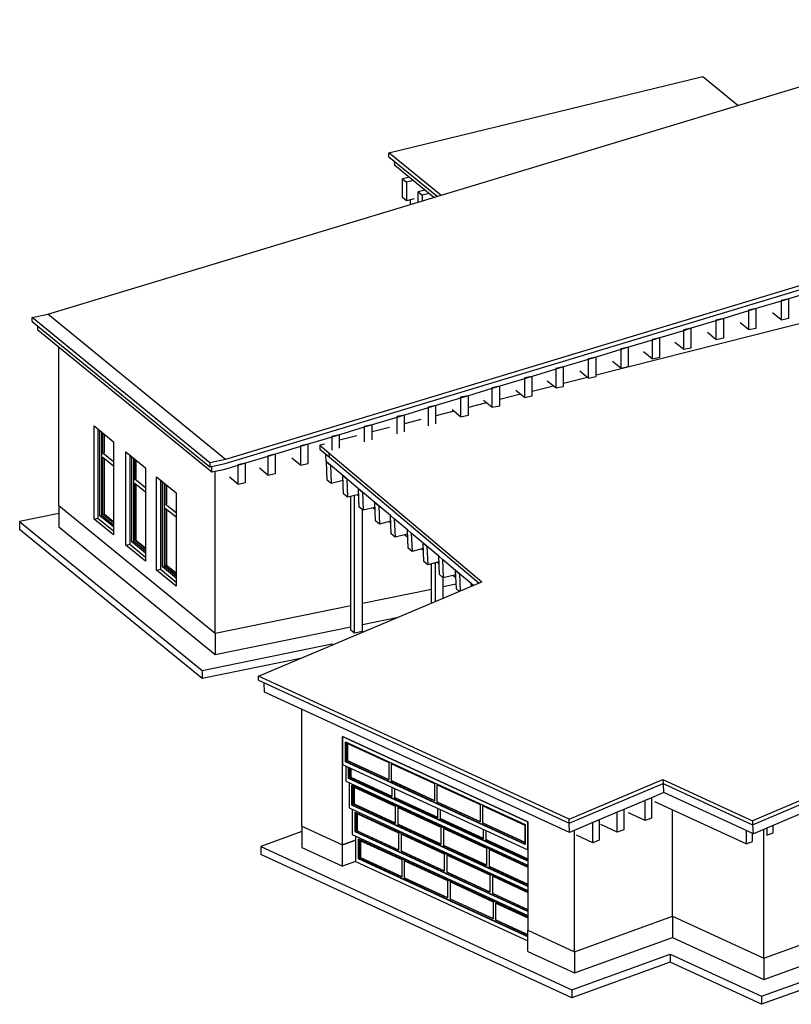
# Model space of a CAD drawing. Header units: millimetres. Extents: x 0 to 1189, y 0 to 841.
# Tile 11 of 13: x 876 to 1044, y 440 to 655. Entities that reach past the tile are written whole.
import ezdxf

# ---------------------------------------------------------------- set-up
doc = ezdxf.new("R2010")
doc.units = ezdxf.units.MM

msp = doc.modelspace()

# ---------------------------------------------------------------- linework, layer by layer
at = {"color": 250, "linetype": 'Continuous', "lineweight": 30, "true_color": 0x36383d}
for p, q in [((882.1, 590.6), (1094.23, 654.76)), ((956.48, 625.78), (1024.94, 642.36)), ((1024.94, 642.36), (1032.59, 636.12)), ((967.82, 616.52), (956.48, 625.78)), ((956.48, 624.91), (956.48, 625.78)), ((956.48, 624.91), (967.04, 616.29)), ((920.78, 558.06), (1132.57, 622.12)), ((1133, 623.11), (920.86, 558.95)), ((957.76, 623.03), (957.73, 623.89)), ((966.29, 616.06), (957.76, 623.03)), ((1113.83, 605.68), (1001.66, 577.3)), ((1048.8, 595.51), (1043.68, 593.97)), ((1041.98, 593.45), (1036.58, 591.82)), ((1043.68, 593.97), (1041.98, 593.45)), ((878.69, 589.9), (882.1, 590.6)), ((920.86, 558.95), (882.1, 590.6)), ((1034.88, 591.3), (1029.49, 589.67)), ((1036.58, 591.82), (1034.88, 591.3)), ((917.45, 558.25), (878.69, 589.9)), ((878.69, 589.03), (878.69, 589.9)), ((878.69, 589.03), (917.45, 557.38)), ((879.97, 587.12), (879.97, 587.99)), ((1027.78, 589.16), (1022.39, 587.52)), ((1029.49, 589.67), (1027.78, 589.16)), ((917.88, 556.17), (879.97, 587.12)), ((1020.68, 587.01), (1015.57, 585.46)), ((1022.39, 587.52), (1020.68, 587.01)), ((1013.87, 584.95), (1008.75, 583.4)), ((1015.57, 585.46), (1013.87, 584.95)), ((1007.05, 582.89), (1001.66, 581.25)), ((1008.75, 583.4), (1007.05, 582.89)), ((999.95, 580.74), (994.56, 579.11)), ((1001.66, 581.25), (999.95, 580.74)), ((987.74, 577.04), (986.04, 576.53)), ((992.85, 578.59), (987.74, 577.04)), ((994.56, 579.11), (992.85, 578.59)), ((980.64, 574.9), (978.94, 574.38)), ((986.04, 576.53), (980.64, 574.9)), ((992.34, 574.95), (987.74, 573.78)), ((999.77, 576.83), (994.56, 575.51)), ((973.83, 572.84), (972.12, 572.32)), ((978.94, 574.38), (973.83, 572.84)), ((985.21, 573.15), (980.64, 571.99)), ((966.73, 570.69), (965.02, 570.17)), ((972.12, 572.32), (966.73, 570.69)), ((977.78, 571.27), (973.83, 570.27)), ((959.91, 568.63), (958.21, 568.11)), ((965.02, 570.17), (959.91, 568.63)), ((970.65, 569.46), (966.73, 568.47)), ((952.81, 566.48), (951.11, 565.96)), ((958.21, 568.11), (952.81, 566.48)), ((963.42, 567.63), (959.91, 566.75)), ((945.71, 564.33), (944.01, 563.82)), ((951.11, 565.96), (945.71, 564.33)), ((956.61, 565.91), (952.81, 564.95)), ((938.9, 562.27), (937.19, 561.75)), ((944.01, 563.82), (938.9, 562.27)), ((942.42, 562.32), (941.4, 562.06)), ((941.4, 562.06), (943.4, 560.38)), ((941.4, 562.06), (941.43, 561.21)), ((949.51, 564.12), (945.71, 563.15)), ((931.8, 560.12), (930.09, 559.61)), ((937.19, 561.75), (931.8, 560.12)), ((941.43, 561.21), (943.43, 559.53)), ((942.81, 558.5), (942.75, 560.1)), ((943.4, 560.38), (976.78, 532.3)), ((943.4, 560.38), (943.43, 559.53)), ((920.86, 558.95), (917.45, 558.25)), ((917.45, 558.25), (917.45, 557.38)), ((917.45, 557.38), (920.78, 558.06)), ((925.26, 558.15), (923.56, 557.63)), ((930.09, 559.61), (925.26, 558.15)), ((942.89, 558.44), (942.81, 558.5)), ((943.74, 557.72), (942.89, 558.44)), ((943.43, 559.53), (976.13, 532.03)), ((917.88, 556.17), (917.88, 557.47)), ((920.44, 556.69), (917.88, 556.17)), ((923.56, 557.63), (920.44, 556.69)), ((946.44, 555.45), (943.74, 557.72)), ((947.3, 554.73), (946.44, 555.45)), ((949.85, 552.58), (947.3, 554.73)), ((950.71, 551.86), (949.85, 552.58)), ((953.41, 549.59), (950.71, 551.86)), ((954.26, 548.87), (953.41, 549.59)), ((956.82, 546.72), (954.26, 548.87)), ((957.67, 546), (956.82, 546.72)), ((960.51, 543.61), (957.67, 546)), ((961.37, 542.9), (960.51, 543.61)), ((963.93, 540.74), (961.37, 542.9)), ((964.78, 540.03), (963.93, 540.74)), ((967.34, 537.88), (964.78, 540.03)), ((968.19, 537.16), (967.34, 537.88)), ((971.03, 534.77), (968.19, 537.16)), ((971.89, 534.05), (971.03, 534.77)), ((928.03, 511.75), (976.78, 532.3)), ((974.44, 531.9), (971.89, 534.05)), ((1160.35, 532.79), (1035.72, 480.23)), ((974.9, 531.51), (974.44, 531.9)), ((1035.76, 479.38), (1160.39, 531.94)), ((1154.96, 527.6), (1035.94, 477.4)), ((995.75, 480.57), (928.03, 511.75)), ((928.03, 510.88), (928.03, 511.75)), ((928.03, 510.88), (995.75, 479.7)), ((929.38, 508.28), (929.29, 510.3)), ((995.83, 477.68), (929.38, 508.28)), ((995.75, 480.57), (1016.23, 489.21)), ((1016.23, 489.21), (1035.72, 480.23)), ((1016.23, 489.21), (1016.26, 488.36)), ((995.75, 479.7), (1016.26, 488.36)), ((1016.26, 488.36), (1035.76, 479.38)), ((1016.45, 486.38), (1016.37, 488.31)), ((1013.74, 485.24), (1012.32, 484.64)), ((1016.45, 486.38), (1013.74, 485.24)), ((1035.94, 477.4), (1016.45, 486.38)), ((1007.69, 482.69), (1006.27, 482.08)), ((1012.32, 484.64), (1007.69, 482.69)), ((995.75, 479.7), (995.75, 480.57)), ((1006.27, 482.08), (1002.35, 480.43)), ((995.83, 477.68), (995.75, 479.7)), ((1000.93, 479.83), (995.83, 477.68)), ((1002.35, 480.43), (1000.93, 479.83)), ((1035.72, 480.23), (1035.76, 479.38)), ((1035.94, 477.4), (1035.86, 479.42))]:
    msp.add_line(p, q, dxfattribs=at)
at = {"color": 252, "linetype": 'Continuous', "lineweight": 30, "true_color": 0x8d8d8d}
for p, q in [((959.46, 616.02), (959.48, 620.06)), ((960.95, 620.43), (959.48, 620.06)), ((959.48, 620.06), (960.33, 619.34)), ((960.33, 619.34), (960.31, 615.3)), ((961.82, 619.71), (960.33, 619.34)), ((960.31, 615.3), (959.46, 616.02)), ((962.03, 615.73), (960.31, 615.3)), ((962.88, 615.03), (962.89, 617.27)), ((964.35, 617.64), (962.89, 617.27)), ((962.89, 617.27), (963.74, 616.56)), ((963.74, 616.56), (963.73, 615.29)), ((965.23, 616.93), (963.74, 616.56)), ((1043.68, 593.97), (1041.98, 593.62)), ((1041.98, 593.62), (1041.98, 593.45)), ((1041.98, 593.45), (1041.98, 589.39)), ((1043.68, 589.74), (1043.68, 593.97)), ((1036.58, 591.82), (1034.88, 591.47)), ((1034.88, 591.47), (1034.88, 591.3)), ((1034.88, 591.3), (1034.88, 587.25)), ((1036.58, 587.59), (1036.58, 591.82)), ((1041.98, 589.39), (1040.13, 590.9)), ((1029.49, 589.67), (1027.78, 589.32)), ((1027.78, 589.32), (1027.78, 589.16)), ((1027.78, 589.16), (1027.78, 585.1)), ((1029.49, 585.45), (1029.49, 589.67)), ((1034.88, 587.25), (1033.03, 588.75)), ((1041.98, 589.39), (1043.68, 589.74)), ((1022.39, 587.52), (1020.68, 587.18)), ((1020.68, 587.18), (1020.68, 587.01)), ((1020.68, 587.01), (1020.68, 582.95)), ((1022.39, 583.3), (1022.39, 587.52)), ((1027.78, 585.1), (1025.94, 586.6)), ((1034.88, 587.25), (1036.58, 587.59)), ((1015.57, 585.46), (1013.87, 585.11)), ((1013.87, 585.11), (1013.87, 584.95)), ((1013.87, 584.95), (1013.87, 580.89)), ((1015.57, 581.24), (1015.57, 585.46)), ((1020.68, 582.95), (1018.84, 584.46)), ((1027.78, 585.1), (1029.49, 585.45)), ((1008.75, 583.4), (1007.05, 583.05)), ((1007.05, 583.05), (1007.05, 582.89)), ((1007.05, 582.89), (1007.05, 578.83)), ((1008.75, 579.18), (1008.75, 583.4)), ((1013.87, 580.89), (1012.02, 582.4)), ((1020.68, 582.95), (1022.39, 583.3)), ((1001.66, 581.25), (999.95, 580.91)), ((999.95, 580.91), (999.95, 580.74)), ((999.95, 580.74), (999.95, 576.68)), ((1001.66, 577.03), (1001.66, 581.25)), ((1007.05, 578.83), (1005.2, 580.33)), ((1013.87, 580.89), (1015.57, 581.24)), ((987.74, 577.04), (986.04, 576.7)), ((987.74, 572.82), (987.74, 577.04)), ((994.56, 579.11), (992.85, 578.76)), ((992.85, 578.76), (992.85, 578.59)), ((992.85, 578.59), (992.85, 574.53)), ((994.56, 574.88), (994.56, 579.11)), ((999.95, 576.68), (998.11, 578.19)), ((1007.05, 578.83), (1008.75, 579.18)), ((980.64, 574.9), (978.94, 574.55)), ((980.64, 570.67), (980.64, 574.9)), ((986.04, 576.7), (986.04, 576.53)), ((986.04, 576.53), (986.04, 572.47)), ((992.85, 574.53), (991.01, 576.04)), ((999.95, 576.68), (1001.66, 577.03)), ((973.83, 572.84), (972.12, 572.49)), ((973.83, 568.61), (973.83, 572.84)), ((978.94, 574.55), (978.94, 574.38)), ((978.94, 574.38), (978.94, 570.32)), ((986.04, 572.47), (984.19, 573.98)), ((986.04, 572.47), (987.74, 572.82)), ((992.85, 574.53), (994.56, 574.88)), ((966.73, 570.69), (965.02, 570.34)), ((966.73, 566.71), (966.73, 570.69)), ((972.12, 572.49), (972.12, 572.32)), ((972.12, 572.32), (972.12, 568.26)), ((978.94, 570.32), (977.09, 571.83)), ((978.94, 570.32), (980.64, 570.67)), ((959.91, 568.63), (958.21, 568.28)), ((959.91, 564.99), (959.91, 568.63)), ((965.02, 570.34), (965.02, 570.17)), ((965.02, 570.17), (965.02, 566.28)), ((972.12, 568.26), (970.28, 569.77)), ((972.12, 568.26), (973.83, 568.61)), ((952.81, 566.48), (951.11, 566.13)), ((952.81, 563.2), (952.81, 566.48)), ((958.21, 568.28), (958.21, 568.11)), ((958.21, 568.11), (958.21, 564.56)), ((963.22, 567.58), (963.18, 567.62)), ((945.71, 564.33), (944.01, 563.98)), ((945.71, 561.41), (945.71, 564.33)), ((951.11, 566.13), (951.11, 565.96)), ((951.11, 565.96), (951.11, 562.77)), ((938.9, 562.27), (937.19, 561.92)), ((938.9, 558.04), (938.9, 562.27)), ((944.01, 563.98), (944.01, 563.82)), ((944.01, 563.82), (944.01, 560.98)), ((931.8, 560.12), (930.09, 559.77)), ((931.8, 555.9), (931.8, 560.12)), ((937.19, 561.92), (937.19, 561.75)), ((937.19, 561.75), (937.19, 557.7)), ((925.26, 558.15), (923.56, 557.8)), ((923.56, 557.8), (923.56, 557.63)), ((925.26, 553.92), (925.26, 558.15)), ((930.09, 559.77), (930.09, 559.61)), ((930.09, 559.61), (930.09, 555.55)), ((937.19, 557.7), (935.35, 559.2)), ((937.19, 557.7), (938.9, 558.04)), ((942.89, 558.44), (943.74, 557.72)), ((943.05, 554.44), (942.89, 558.44)), ((923.56, 557.63), (923.56, 553.57)), ((930.09, 555.55), (928.25, 557.06)), ((930.09, 555.55), (931.8, 555.9)), ((943.74, 557.72), (943.91, 553.73)), ((923.56, 553.57), (921.71, 555.08)), ((923.56, 553.57), (925.26, 553.92)), ((943.91, 553.73), (943.05, 554.44)), ((946.49, 554.38), (943.91, 553.73)), ((946.44, 555.45), (947.3, 554.73)), ((946.61, 551.45), (946.44, 555.45)), ((947.3, 554.73), (947.46, 550.74)), ((947.46, 550.74), (946.61, 551.45)), ((949.9, 551.35), (947.46, 550.74)), ((949.85, 552.58), (950.71, 551.86)), ((950.02, 548.59), (949.85, 552.58)), ((950.71, 551.86), (950.87, 547.87)), ((948.16, 521.79), (948.16, 550.91)), ((949.01, 521.1), (949.01, 551.13)), ((949.92, 550.94), (949.54, 551.26)), ((953.41, 549.59), (954.26, 548.87)), ((953.57, 545.6), (953.41, 549.59)), ((950.87, 547.87), (950.02, 548.59)), ((950.72, 521.44), (950.72, 548)), ((953.45, 548.52), (950.87, 547.87)), ((953.47, 547.95), (952.95, 548.39)), ((954.26, 548.87), (954.42, 544.88)), ((954.42, 544.88), (953.57, 545.6)), ((956.87, 545.5), (954.42, 544.88)), ((956.89, 545.09), (956.51, 545.4)), ((956.82, 546.72), (957.67, 546)), ((956.98, 542.73), (956.82, 546.72)), ((957.67, 546), (957.83, 542.01)), ((957.83, 542.01), (956.98, 542.73)), ((960.51, 543.61), (961.37, 542.9)), ((960.68, 539.62), (960.51, 543.61)), ((961.37, 542.9), (961.53, 538.9)), ((960.55, 542.7), (957.83, 542.01)), ((960.58, 541.98), (959.92, 542.54)), ((963.93, 540.74), (964.78, 540.03)), ((964.09, 536.75), (963.93, 540.74)), ((961.53, 538.9), (960.68, 539.62)), ((963.97, 539.52), (961.53, 538.9)), ((963.99, 539.11), (963.61, 539.43)), ((964.78, 540.03), (964.94, 536.03)), ((964.94, 536.03), (964.09, 536.75)), ((967.39, 536.65), (964.94, 536.03)), ((966.62, 528.02), (966.62, 536.46)), ((967.4, 536.24), (967.02, 536.56)), ((967.34, 537.88), (968.19, 537.16)), ((967.5, 533.88), (967.34, 537.88)), ((968.19, 537.16), (968.35, 533.16)), ((965.76, 527.66), (965.76, 536.24)), ((971.03, 534.77), (971.89, 534.05)), ((971.2, 530.77), (971.03, 534.77)), ((968.35, 533.16), (967.5, 533.88)), ((968.32, 528.74), (968.32, 533.19)), ((971.07, 533.85), (968.35, 533.16)), ((971.1, 533.13), (970.43, 533.69)), ((971.89, 534.05), (972.04, 530.3)), ((971.85, 530.22), (971.2, 530.77)), ((974.44, 531.9), (974.9, 531.51)), ((974.47, 531.33), (974.44, 531.9)), ((949.01, 521.1), (948.16, 521.79)), ((950.72, 521.44), (949.01, 521.1)), ((1012.32, 484.72), (1013.74, 485.24)), ((1013.74, 485.24), (1013.74, 480.82)), ((1006.27, 482.17), (1007.69, 482.69)), ((1007.69, 482.69), (1007.69, 478.26)), ((1012.32, 484.64), (1012.32, 484.72)), ((1012.32, 480.31), (1012.32, 484.64)), ((1034.35, 475.2), (1014.43, 484.37)), ((1006.27, 482.08), (1006.27, 482.17)), ((1006.27, 477.74), (1006.27, 482.08)), ((1012.32, 480.31), (1008.74, 481.96)), ((1013.74, 480.82), (1012.32, 480.31)), ((1000.93, 479.92), (1002.35, 480.43)), ((1000.93, 479.83), (1000.93, 479.92)), ((1000.93, 475.46), (1000.93, 479.83)), ((1002.35, 480.43), (1002.35, 475.98)), ((1006.27, 477.74), (1002.69, 479.39)), ((1038.85, 478.63), (1038.85, 477.11)), ((1040.28, 477.63), (1040.28, 479.23)), ((1000.93, 475.46), (997.35, 477.11)), ((1007.69, 478.26), (1006.27, 477.74)), ((1034.35, 478.14), (1034.35, 475.2)), ((1035.77, 475.72), (1035.77, 477.48)), ((1038.85, 477.11), (1040.28, 477.63)), ((1002.35, 475.98), (1000.93, 475.46)), ((1034.35, 475.2), (1035.77, 475.72))]:
    msp.add_line(p, q, dxfattribs=at)
at = {"color": 9, "linetype": 'Continuous', "lineweight": 30, "true_color": 0xcdc7c7}
for p, q in [((961.19, 614.52), (961.19, 615.52)), ((884.51, 548.92), (884.51, 583.41)), ((892.2, 566.26), (896.46, 562.79)), ((892.2, 545.98), (892.2, 566.26)), ((896.46, 562.79), (896.46, 542.5)), ((899.15, 560.58), (903.41, 557.11)), ((899.15, 540.3), (899.15, 560.58)), ((903.41, 557.11), (903.41, 536.82)), ((918.59, 521.09), (918.59, 556.31)), ((905.83, 555.14), (910.09, 551.66)), ((905.83, 534.85), (905.83, 555.14)), ((910.09, 551.66), (910.09, 531.37)), ((884.51, 548.92), (918.59, 521.09)), ((892.2, 545.98), (893.05, 546.15)), ((896.46, 542.5), (892.2, 545.98)), ((899.15, 540.3), (900.01, 540.47)), ((903.41, 536.82), (899.15, 540.3)), ((905.83, 534.85), (906.68, 535.02)), ((910.09, 531.37), (905.83, 534.85)), ((950.72, 527.65), (965.76, 530.72)), ((968.32, 531.25), (971.15, 531.82)), ((918.59, 521.09), (948.16, 527.13)), ((937.53, 479.06), (937.53, 504.52)), ((946.37, 498.61), (986.81, 479.99)), ((946.37, 492.53), (946.37, 498.61)), ((946.37, 474.99), (946.37, 492.53)), ((1018.32, 459.45), (1018.32, 482.58)), ((937.53, 479.06), (946.37, 474.99)), ((986.81, 479.99), (986.81, 473.91)), ((1038.23, 450.29), (1038.23, 478.37)), ((996.94, 451.71), (996.94, 478.15)), ((949.22, 476.03), (946.37, 474.99)), ((986.81, 473.91), (986.81, 456.37)), ((996.94, 451.71), (1018.32, 459.45)), ((1018.32, 459.45), (1038.23, 450.29)), ((986.81, 456.37), (996.94, 451.71)), ((1038.23, 450.29), (1048.25, 453.91))]:
    msp.add_line(p, q, dxfattribs=at)
at = {"color": 7, "linetype": 'Continuous', "lineweight": 30}
for p, q in [((893.05, 565.57), (893.05, 546.15)), ((893.47, 546.67), (893.47, 565.22)), ((893.9, 546.76), (893.9, 564.87)), ((894.11, 560.35), (894.11, 564.7)), ((894.11, 560.35), (894.4, 560.41)), ((896.46, 558.44), (894.11, 560.35)), ((900.01, 559.89), (900.01, 540.47)), ((894.11, 559.48), (896.46, 557.57)), ((894.11, 547.02), (894.11, 559.48)), ((900.43, 540.99), (900.43, 559.54)), ((900.86, 541.08), (900.86, 559.19)), ((901.07, 554.67), (901.07, 559.02)), ((901.07, 554.67), (901.35, 554.73)), ((903.41, 552.76), (901.07, 554.67)), ((901.07, 553.8), (903.41, 551.89)), ((901.07, 541.34), (901.07, 553.8)), ((906.68, 554.44), (906.68, 535.02)), ((907.11, 535.54), (907.11, 554.09)), ((907.53, 535.63), (907.53, 553.74)), ((907.74, 549.22), (907.74, 553.57)), ((907.74, 549.22), (908.03, 549.28)), ((910.09, 547.31), (907.74, 549.22)), ((894.11, 547.02), (894.4, 547.08)), ((896.46, 545.11), (894.11, 547.02)), ((907.74, 548.35), (910.09, 546.44)), ((907.74, 535.89), (907.74, 548.35)), ((893.05, 546.15), (896.46, 543.37)), ((893.47, 546.67), (893.9, 546.76)), ((896.46, 544.24), (893.47, 546.67)), ((896.46, 544.67), (893.9, 546.76)), ((900.43, 540.99), (900.86, 541.08)), ((903.41, 538.56), (900.43, 540.99)), ((903.41, 538.99), (900.86, 541.08)), ((901.07, 541.34), (901.35, 541.4)), ((903.41, 539.43), (901.07, 541.34)), ((900.01, 540.47), (903.41, 537.69)), ((906.68, 535.02), (910.09, 532.24)), ((907.11, 535.54), (907.53, 535.63)), ((910.09, 533.11), (907.11, 535.54)), ((910.09, 533.54), (907.53, 535.63)), ((907.74, 535.89), (908.03, 535.95)), ((910.09, 533.98), (907.74, 535.89)), ((986.81, 479.99), (946.37, 498.61)), ((946.37, 498.61), (946.37, 492.53)), ((947, 493.1), (947, 497.45)), ((947, 497.45), (986.18, 479.41)), ((947.12, 493.15), (947.12, 497.4)), ((947.33, 493.34), (947.33, 497.11)), ((947.33, 497.11), (956.44, 492.91)), ((947.45, 493.38), (947.33, 493.34)), ((946.37, 492.53), (986.81, 473.91)), ((947.12, 493.15), (947, 493.1)), ((986.18, 475.07), (947, 493.1)), ((947.08, 492.2), (947.08, 488.87)), ((986.18, 475.16), (947.12, 493.15)), ((956.44, 489.15), (947.33, 493.34)), ((947.71, 489.45), (947.71, 491.91)), ((947.83, 489.5), (947.83, 491.85)), ((948.04, 489.69), (948.04, 491.76)), ((956.44, 492.91), (956.44, 489.15)), ((957.07, 488.86), (957.07, 492.62)), ((957.07, 492.62), (966.4, 488.33)), ((947.83, 489.5), (947.71, 489.45)), ((986.81, 471.45), (947.71, 489.45)), ((986.81, 471.55), (947.83, 489.5)), ((948.16, 489.73), (948.04, 489.69)), ((957.15, 485.49), (948.04, 489.69)), ((947.08, 488.87), (986.81, 470.58)), ((947.8, 488.55), (947.8, 483.05)), ((948.43, 483.62), (948.43, 487.97)), ((948.43, 487.97), (986.81, 470.3)), ((948.55, 483.67), (948.55, 487.92)), ((948.76, 483.86), (948.76, 487.63)), ((948.76, 487.63), (957.87, 483.43)), ((957.19, 488.9), (957.07, 488.86)), ((966.4, 484.56), (957.07, 488.86)), ((957.15, 487.56), (957.15, 485.49)), ((957.79, 485.2), (957.79, 487.27)), ((966.4, 488.33), (966.4, 484.56)), ((967.03, 484.27), (967.03, 488.04)), ((967.03, 488.04), (976.35, 483.75)), ((957.91, 485.25), (957.79, 485.2)), ((967.11, 480.91), (957.79, 485.2)), ((947.8, 483.05), (986.81, 465.08)), ((948.55, 483.67), (948.43, 483.62)), ((986.81, 465.95), (948.43, 483.62)), ((948.51, 482.72), (948.51, 477.22)), ((986.81, 466.05), (948.55, 483.67)), ((948.88, 483.9), (948.76, 483.86)), ((957.87, 479.67), (948.76, 483.86)), ((957.87, 483.43), (957.87, 479.67)), ((958.5, 479.37), (958.5, 483.14)), ((958.5, 483.14), (967.82, 478.85)), ((967.15, 484.32), (967.03, 484.27)), ((976.35, 479.98), (967.03, 484.27)), ((967.11, 482.98), (967.11, 480.91)), ((967.74, 480.62), (967.74, 482.69)), ((976.35, 483.75), (976.35, 479.98)), ((976.98, 483.46), (986.09, 479.26)), ((976.98, 479.69), (976.98, 483.46)), ((949.14, 477.8), (949.14, 482.14)), ((949.14, 482.14), (986.81, 464.8)), ((949.26, 477.84), (949.26, 482.09)), ((949.47, 478.03), (949.47, 481.8)), ((949.47, 481.8), (958.58, 477.6)), ((967.86, 480.66), (967.74, 480.62)), ((977.06, 476.33), (967.74, 480.62)), ((958.62, 479.42), (958.5, 479.37)), ((967.82, 475.08), (958.5, 479.37)), ((967.82, 478.85), (967.82, 475.08)), ((968.45, 474.79), (968.45, 478.56)), ((968.45, 478.56), (977.77, 474.27)), ((977.1, 479.73), (976.98, 479.69)), ((986.09, 475.5), (976.98, 479.69)), ((977.06, 478.4), (977.06, 476.33)), ((986.09, 479.26), (986.09, 475.5)), ((986.18, 479.41), (986.18, 475.07)), ((986.81, 473.91), (986.81, 479.99)), ((948.51, 477.22), (986.81, 459.58)), ((949.26, 477.84), (949.14, 477.8)), ((986.81, 460.45), (949.14, 477.8)), ((949.22, 476.89), (949.22, 476.03)), ((986.81, 460.55), (949.26, 477.84)), ((949.59, 478.07), (949.47, 478.03)), ((958.58, 473.84), (949.47, 478.03)), ((949.85, 471.97), (949.85, 476.31)), ((949.85, 476.31), (986.81, 459.3)), ((949.97, 472.01), (949.97, 476.26)), ((958.58, 477.6), (958.58, 473.84)), ((959.21, 473.55), (959.21, 477.31)), ((959.21, 477.31), (968.53, 473.02)), ((977.69, 476.04), (977.69, 478.11)), ((949.22, 476.03), (949.22, 471.39)), ((950.18, 475.97), (959.29, 471.78)), ((950.18, 472.2), (950.18, 475.97)), ((968.57, 474.84), (968.45, 474.79)), ((977.77, 470.5), (968.45, 474.79)), ((977.81, 476.08), (977.69, 476.04)), ((986.8, 471.84), (977.69, 476.04)), ((977.77, 474.27), (977.77, 470.5)), ((949.85, 471.97), (949.97, 472.01)), ((986.81, 454.95), (949.85, 471.97)), ((986.81, 455.05), (949.97, 472.01)), ((950.3, 472.25), (950.18, 472.2)), ((959.29, 468.01), (950.18, 472.2)), ((959.33, 473.59), (959.21, 473.55)), ((968.53, 469.25), (959.21, 473.55)), ((968.53, 473.02), (968.53, 469.25)), ((969.17, 468.96), (969.17, 472.73)), ((969.17, 472.73), (978.49, 468.44)), ((978.41, 473.98), (986.81, 470.11)), ((978.41, 470.21), (978.41, 473.98)), ((986.8, 473.91), (986.8, 471.84)), ((949.22, 471.39), (986.81, 454.08)), ((959.29, 471.78), (959.29, 468.01)), ((959.92, 467.72), (959.92, 471.49)), ((959.92, 471.49), (969.25, 467.19)), ((978.52, 470.25), (978.41, 470.21)), ((986.81, 466.34), (978.41, 470.21)), ((960.04, 467.76), (959.92, 467.72)), ((969.25, 463.43), (959.92, 467.72)), ((969.28, 469.01), (969.17, 468.96)), ((978.49, 464.67), (969.17, 468.96)), ((978.49, 468.44), (978.49, 464.67)), ((979.12, 468.15), (986.81, 464.61)), ((979.12, 464.38), (979.12, 468.15)), ((969.25, 467.19), (969.25, 463.43)), ((969.88, 463.14), (969.88, 466.9)), ((969.88, 466.9), (979.2, 462.61)), ((979.24, 464.42), (979.12, 464.38)), ((986.81, 460.84), (979.12, 464.38)), ((969.88, 463.14), (970, 463.18)), ((979.2, 458.84), (969.88, 463.14)), ((979.2, 462.61), (979.2, 458.84)), ((979.83, 458.55), (979.83, 462.32)), ((979.83, 462.32), (986.81, 459.11)), ((979.83, 458.55), (979.95, 458.6)), ((986.81, 455.34), (979.83, 458.55))]:
    msp.add_line(p, q, dxfattribs=at)
at = {"color": 151, "linetype": 'Continuous', "lineweight": 30, "true_color": 0x8db6eb}
for p, q in [((894.4, 564.47), (894.4, 560.41)), ((894.4, 559.25), (894.4, 547.08)), ((901.35, 558.79), (901.35, 554.73)), ((901.35, 553.57), (901.35, 541.4)), ((908.03, 553.34), (908.03, 549.28)), ((894.4, 547.08), (896.46, 545.4)), ((908.03, 548.12), (908.03, 535.95)), ((901.35, 541.4), (903.41, 539.72)), ((908.03, 535.95), (910.09, 534.27)), ((947.45, 497.05), (947.45, 493.38)), ((947.45, 493.38), (956.44, 489.24)), ((948.16, 491.7), (948.16, 489.73)), ((948.16, 489.73), (957.15, 485.59)), ((948.88, 487.57), (948.88, 483.9)), ((957.19, 488.9), (966.4, 484.66)), ((957.91, 485.25), (967.11, 481.01)), ((948.88, 483.9), (957.87, 479.76)), ((967.15, 484.32), (976.35, 480.08)), ((949.59, 481.74), (949.59, 478.07)), ((967.86, 480.66), (977.06, 476.43)), ((958.62, 479.42), (967.82, 475.18)), ((977.1, 479.73), (986.09, 475.59)), ((949.59, 478.07), (958.58, 473.93)), ((950.3, 475.92), (950.3, 472.25)), ((968.57, 474.84), (977.77, 470.6)), ((977.81, 476.08), (986.8, 471.94)), ((950.3, 472.25), (959.29, 468.11)), ((959.33, 473.59), (968.53, 469.35)), ((978.52, 470.25), (986.81, 466.44)), ((960.04, 467.76), (969.25, 463.52)), ((969.28, 469.01), (978.49, 464.77)), ((979.24, 464.42), (986.81, 460.94)), ((970, 463.18), (979.2, 458.94)), ((979.95, 458.6), (986.81, 455.44))]:
    msp.add_line(p, q, dxfattribs=at)
at = {"color": 254, "linetype": 'Continuous', "lineweight": 30, "true_color": 0xe6e9ec}
for p, q in [((884.51, 547.18), (875.99, 545.44)), ((884.51, 548.92), (918.59, 521.09)), ((884.51, 548.92), (884.51, 544.28)), ((875.99, 545.44), (915.75, 512.98)), ((875.99, 545.44), (875.99, 543.7)), ((915.75, 511.24), (875.99, 543.7)), ((884.51, 544.28), (918.59, 516.46)), ((950.72, 527.65), (965.76, 530.72)), ((968.32, 531.25), (971.15, 531.82)), ((971.7, 530.35), (971.7, 530.16)), ((918.59, 521.09), (948.16, 527.13)), ((950.72, 523.01), (958.54, 524.61)), ((918.59, 516.46), (948.16, 522.49)), ((918.59, 521.09), (918.59, 516.46)), ((915.75, 512.98), (944.02, 518.75)), ((944.02, 518.75), (944.23, 518.58)), ((944.02, 518.75), (944.02, 518.49)), ((937.23, 515.62), (915.75, 511.24)), ((915.75, 512.98), (915.75, 511.24)), ((937.53, 479.06), (946.37, 474.99)), ((937.53, 479.06), (937.53, 474.42)), ((937.53, 477.89), (928.57, 474.64)), ((928.57, 474.64), (996.4, 443.42)), ((928.57, 474.64), (928.57, 472.91)), ((937.53, 474.42), (946.37, 470.36)), ((946.37, 474.99), (949.22, 476.03)), ((946.37, 470.36), (946.37, 474.99)), ((996.4, 441.68), (928.57, 472.91)), ((949.22, 471.39), (946.37, 470.36)), ((1037.69, 441.99), (1098.09, 463.85)), ((1098.09, 462.12), (1037.69, 440.25)), ((996.94, 451.71), (1018.32, 459.45)), ((1018.32, 459.45), (1038.23, 450.29)), ((1018.32, 459.45), (1018.32, 454.82)), ((986.81, 456.37), (996.94, 451.71)), ((986.81, 451.74), (986.81, 456.37)), ((996.94, 447.08), (1018.32, 454.82)), ((1018.32, 454.82), (1038.23, 445.65)), ((1038.23, 450.29), (1048.25, 453.91)), ((986.81, 451.74), (996.94, 447.08)), ((996.4, 443.42), (1017.78, 451.16)), ((996.94, 451.71), (996.94, 447.08)), ((1017.78, 451.16), (1037.69, 441.99)), ((1017.78, 451.16), (1017.78, 449.42)), ((1017.78, 449.42), (996.4, 441.68)), ((1037.69, 440.25), (1017.78, 449.42)), ((1038.23, 450.29), (1038.23, 445.65)), ((1038.23, 445.65), (1048.25, 449.28)), ((996.4, 443.42), (996.4, 441.68)), ((1037.69, 441.99), (1037.69, 440.25))]:
    msp.add_line(p, q, dxfattribs=at)

doc.saveas('drawing.dxf')
